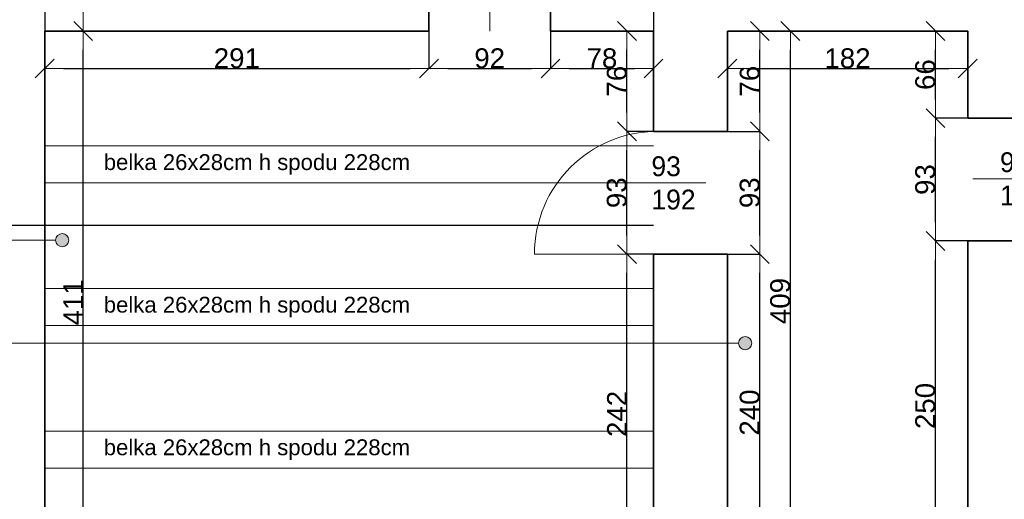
# Model space of a CAD drawing. Header units: metres. Extents: x 7506757 to 756746378, y 5735207 to 582114514.
# Tile 92 of 256: x 7683545 to 7691002, y 5798051 to 5801683. Entities that reach past the tile are written whole.
import ezdxf

# ---------------------------------------------------------------- set-up
doc = ezdxf.new("R2010")
doc.units = ezdxf.units.M
doc.header["$MEASUREMENT"] = 0
doc.header["$PDMODE"] = 2
doc.layers.get('0').update_dxf_attribs({"color": 250, "linetype": 'CONTINUOUS', "lineweight": 100, "plot": 0})
doc.layers.get('Defpoints').update_dxf_attribs({"linetype": 'CONTINUOUS'})
for name, color, linetype, lineweight in [('046', 7, 'CONTINUOUS', 18), ('7 - linia widok1', 7, 'CONTINUOUS', 13), ('ELEKTRYKA141', 7, 'CONTINUOUS', 0), ('M_OCIANA6', 5, 'CONTINUOUS', 35), ('M_OPISY1', 7, 'CONTINUOUS', 13), ('M_OPISY141', 7, 'CONTINUOUS', 0), ('opis1', 7, 'CONTINUOUS', 13)]:
    doc.layers.add(name, color=color, linetype=linetype, lineweight=lineweight)
doc.layers.add('M_OPISY', color=7, linetype='CONTINUOUS')
doc.layers.add('PWYMIAR', color=7, linetype='CONTINUOUS')
doc.styles.add('GENERATED_STYLE_1', font='arial.ttf')
doc.styles.add('GENERATED_STYLE_2', font='txt')
doc.dimstyles.new('GENERATED_STYLE__1', dxfattribs={"dimtxt": 150, "dimasz": 142.5, "dimexe": 0.18, "dimexo": 0, "dimgap": 0.09, "dimtad": 1, "dimdec": 0, "dimlfac": 0.1, "dimzin": 0, "dimdsep": 46, "dimtxsty": 'GENERATED_STYLE_1', "dimblk": 'ARROWHEAD_6', "dimblk1": 'ARROWHEAD_6', "dimblk2": 'ARROWHEAD_6', "dimcen": 0.09, "dimclrd": 251, "dimclre": 251, "dimclrt": 7, "dimazin": 0, "dimtfac": 1, "dimtdec": 4, "dimtmove": 0, "dimatfit": 3, "dimfxl": 0, "dimtolj": 1, "dimtzin": 0, "dimarcsym": 0})
doc.dimstyles.new('GENERATED_STYLE__2', dxfattribs={"dimtxt": 150, "dimasz": 142.5, "dimexe": 0.18, "dimexo": 0, "dimgap": 0.09, "dimtad": 1, "dimtih": 1, "dimtoh": 1, "dimdec": 0, "dimlfac": 0.1, "dimzin": 0, "dimdsep": 46, "dimtxsty": 'GENERATED_STYLE_1', "dimblk": 'ARROWHEAD_6', "dimblk1": 'ARROWHEAD_6', "dimblk2": 'ARROWHEAD_6', "dimcen": 0.09, "dimclrd": 251, "dimclre": 251, "dimclrt": 7, "dimazin": 0, "dimtfac": 1, "dimtdec": 4, "dimtmove": 0, "dimatfit": 3, "dimfxl": 0, "dimtolj": 1, "dimtzin": 0, "dimarcsym": 0})
doc.dimstyles.new('GENERATED_STYLE__3', dxfattribs={"dimtxt": 150, "dimasz": 142.5, "dimexe": 0.18, "dimexo": 0, "dimgap": 0.09, "dimtad": 1, "dimdec": 0, "dimlfac": 0.1, "dimzin": 0, "dimdsep": 46, "dimtxsty": 'GENERATED_STYLE_1', "dimblk": 'ARROWHEAD_6', "dimblk1": 'ARROWHEAD_6', "dimblk2": 'ARROWHEAD_6', "dimcen": 0.09, "dimclrd": 251, "dimclre": 251, "dimclrt": 7, "dimazin": 0, "dimtfac": 1, "dimtdec": 4, "dimtmove": 2, "dimatfit": 3, "dimfxl": 0, "dimtolj": 1, "dimtzin": 0, "dimarcsym": 0})

# ---------------------------------------------------------------- blocks, each defined once
blk = doc.blocks.new('Linia_3', base_point=(583363, 249034.1))
at = {"layer": 'M_OPISY1', "linetype": 'Continuous'}
blk.add_hatch(color=256, dxfattribs=at).paths.add_polyline_path([(586737.5, 249034.1), (586733.7, 249053.2), (586722.8, 249069.4), (586706.6, 249080.3), (586687.5, 249084.1), (586668.4, 249080.3), (586652.1, 249069.4), (586641.3, 249053.2), (586637.5, 249034.1), (586641.3, 249014.9), (586652.1, 248998.7), (586668.4, 248987.9), (586687.5, 248984.1), (586706.6, 248987.9), (586722.8, 248998.7), (586733.7, 249014.9)], flags=0)
blk.add_circle((586687.5, 249034.1), 50, dxfattribs=at)
at = {"layer": 'M_OPISY141', "linetype": 'Continuous'}
blk.add_line((583363, 249034.1), (586637.5, 249034.1), dxfattribs=at)
blk = doc.blocks.new('Linia_5', base_point=(583363, 248254.4))
at = {"layer": 'M_OPISY1', "linetype": 'Continuous'}
blk.add_hatch(color=256, dxfattribs=at).paths.add_polyline_path([(591909.2, 248254.4), (591905.4, 248273.5), (591894.6, 248289.7), (591878.3, 248300.5), (591859.2, 248304.4), (591840.1, 248300.5), (591823.8, 248289.7), (591813, 248273.5), (591809.2, 248254.4), (591813, 248235.2), (591823.8, 248219), (591840.1, 248208.2), (591859.2, 248204.4), (591878.3, 248208.2), (591894.6, 248219), (591905.4, 248235.2)], flags=0)
blk.add_circle((591859.2, 248254.4), 50, dxfattribs=at)
at = {"layer": 'M_OPISY141', "linetype": 'Continuous'}
blk.add_line((583363, 248254.4), (591809.2, 248254.4), dxfattribs=at)
blk = doc.blocks.new('ARROWHEAD_6')
at = {"color": 0, "linetype": 'Continuous', "lineweight": 0}
for p, q in [((0, 0), (-1, 0)), ((-0.5, -0.5), (0.5, 0.5))]:
    blk.add_line(p, q, dxfattribs=at)
blk = doc.blocks.new('*D5525')
at = {"layer": 'Defpoints', "color": 0, "linetype": 'Continuous', "transparency": 16777216}
for p in [(7683734.6, 5801597.5), (7684026.4, 5801597.5), (7683734.6, 5797487.5)]:
    blk.add_point(p, dxfattribs=at)
at = {"layer": 'PWYMIAR', "color": 251, "linetype": 'Continuous', "lineweight": -2, "transparency": 16777216}
for p, q in [((7683734.6, 5801597.5), (7684026.6, 5801597.5)), ((7684026.4, 5797630), (7684026.4, 5801455)), ((7683734.6, 5797487.5), (7684026.6, 5797487.5))]:
    blk.add_line(p, q, dxfattribs=at)
at = {"layer": 'PWYMIAR', "color": 251, "linetype": 'Continuous', "lineweight": -2, "transparency": 16777216, "xscale": 142.5, "yscale": 142.5, "zscale": 142.5}
for p, rotation in [((7684026.4, 5801597.5), 90), ((7684026.4, 5797487.5), 270)]:
    blk.add_blockref('ARROWHEAD_6', p, dxfattribs=dict(at, rotation=rotation))
at = {"layer": 'PWYMIAR', "color": 7, "linetype": 'Continuous', "lineweight": 13, "transparency": 16777216, "insert": (7683951, 5799542.5), "char_height": 150, "attachment_point": 5, "rotation": 90, "style": 'GENERATED_STYLE_1'}
blk.add_mtext('\\A1;411', dxfattribs=at)
blk = doc.blocks.new('*D5526')
at = {"layer": 'Defpoints', "color": 0, "linetype": 'Continuous', "transparency": 16777216}
for p in [(7683734.6, 5802157.5), (7684026.4, 5802157.5), (7683734.6, 5801597.5)]:
    blk.add_point(p, dxfattribs=at)
at = {"layer": 'PWYMIAR', "color": 251, "linetype": 'Continuous', "lineweight": -2, "transparency": 16777216}
for p, q in [((7683734.6, 5802157.5), (7684026.6, 5802157.5)), ((7684026.4, 5801740), (7684026.4, 5802015)), ((7683734.6, 5801597.5), (7684026.6, 5801597.5))]:
    blk.add_line(p, q, dxfattribs=at)
at = {"layer": 'PWYMIAR', "color": 251, "linetype": 'Continuous', "lineweight": -2, "transparency": 16777216, "xscale": 142.5, "yscale": 142.5, "zscale": 142.5}
for p, rotation in [((7684026.4, 5802157.5), 90), ((7684026.4, 5801597.5), 270)]:
    blk.add_blockref('ARROWHEAD_6', p, dxfattribs=dict(at, rotation=rotation))
at = {"layer": 'PWYMIAR', "color": 7, "linetype": 'Continuous', "lineweight": 13, "transparency": 16777216, "insert": (7683949.7, 5801877.5), "char_height": 150, "attachment_point": 5, "rotation": 90, "style": 'GENERATED_STYLE_1'}
blk.add_mtext('\\A1;56', dxfattribs=at)
blk = doc.blocks.new('*D5534')
at = {"layer": 'Defpoints', "color": 0, "linetype": 'Continuous', "transparency": 16777216}
for p in [(7683734.6, 5802157.5), (7686644.6, 5802157.5), (7686644.6, 5801313.9)]:
    blk.add_point(p, dxfattribs=at)
at = {"layer": 'PWYMIAR', "color": 251, "linetype": 'Continuous', "lineweight": -2, "transparency": 16777216}
for p, q in [((7683734.6, 5802157.5), (7683734.6, 5801313.7)), ((7686644.6, 5802157.5), (7686644.6, 5801313.7)), ((7683877.1, 5801313.9), (7686502.1, 5801313.9))]:
    blk.add_line(p, q, dxfattribs=at)
at = {"layer": 'PWYMIAR', "color": 251, "linetype": 'Continuous', "lineweight": -2, "transparency": 16777216, "xscale": 142.5, "yscale": 142.5, "zscale": 142.5, "rotation": 180}
blk.add_blockref('ARROWHEAD_6', (7683734.6, 5801313.9), dxfattribs=at)
at = {"layer": 'PWYMIAR', "color": 251, "linetype": 'Continuous', "lineweight": -2, "transparency": 16777216, "xscale": 142.5, "yscale": 142.5, "zscale": 142.5}
blk.add_blockref('ARROWHEAD_6', (7686644.6, 5801313.9), dxfattribs=at)
at = {"layer": 'PWYMIAR', "color": 7, "linetype": 'Continuous', "lineweight": 13, "transparency": 16777216, "insert": (7685189.6, 5801390.5), "char_height": 150, "attachment_point": 5, "style": 'GENERATED_STYLE_1'}
blk.add_mtext('\\A1;291', dxfattribs=at)
blk = doc.blocks.new('*D5535')
at = {"layer": 'Defpoints', "color": 0, "linetype": 'Continuous', "transparency": 16777216}
for p in [(7686644.6, 5802157.5), (7687564.6, 5802157.5), (7687564.6, 5801313.9)]:
    blk.add_point(p, dxfattribs=at)
at = {"layer": 'PWYMIAR', "color": 251, "linetype": 'Continuous', "lineweight": -2, "transparency": 16777216}
for p, q in [((7686644.6, 5802157.5), (7686644.6, 5801313.7)), ((7687564.6, 5802157.5), (7687564.6, 5801313.7)), ((7686787.1, 5801313.9), (7687422.1, 5801313.9))]:
    blk.add_line(p, q, dxfattribs=at)
at = {"layer": 'PWYMIAR', "color": 251, "linetype": 'Continuous', "lineweight": -2, "transparency": 16777216, "xscale": 142.5, "yscale": 142.5, "zscale": 142.5, "rotation": 180}
blk.add_blockref('ARROWHEAD_6', (7686644.6, 5801313.9), dxfattribs=at)
at = {"layer": 'PWYMIAR', "color": 251, "linetype": 'Continuous', "lineweight": -2, "transparency": 16777216, "xscale": 142.5, "yscale": 142.5, "zscale": 142.5}
blk.add_blockref('ARROWHEAD_6', (7687564.6, 5801313.9), dxfattribs=at)
at = {"layer": 'PWYMIAR', "color": 7, "linetype": 'Continuous', "lineweight": 13, "transparency": 16777216, "insert": (7687104.6, 5801390.5), "char_height": 150, "attachment_point": 5, "style": 'GENERATED_STYLE_1'}
blk.add_mtext('\\A1;92', dxfattribs=at)
blk = doc.blocks.new('*D5536')
at = {"layer": 'Defpoints', "color": 0, "linetype": 'Continuous', "transparency": 16777216}
for p in [(7687564.6, 5802157.5), (7688344.6, 5802157.5), (7688344.6, 5801313.9)]:
    blk.add_point(p, dxfattribs=at)
at = {"layer": 'PWYMIAR', "color": 251, "linetype": 'Continuous', "lineweight": -2, "transparency": 16777216}
for p, q in [((7687564.6, 5802157.5), (7687564.6, 5801313.7)), ((7688344.6, 5802157.5), (7688344.6, 5801313.7)), ((7687707.1, 5801313.9), (7688202.1, 5801313.9))]:
    blk.add_line(p, q, dxfattribs=at)
at = {"layer": 'PWYMIAR', "color": 251, "linetype": 'Continuous', "lineweight": -2, "transparency": 16777216, "xscale": 142.5, "yscale": 142.5, "zscale": 142.5, "rotation": 180}
blk.add_blockref('ARROWHEAD_6', (7687564.6, 5801313.9), dxfattribs=at)
at = {"layer": 'PWYMIAR', "color": 251, "linetype": 'Continuous', "lineweight": -2, "transparency": 16777216, "xscale": 142.5, "yscale": 142.5, "zscale": 142.5}
blk.add_blockref('ARROWHEAD_6', (7688344.6, 5801313.9), dxfattribs=at)
at = {"layer": 'PWYMIAR', "color": 7, "linetype": 'Continuous', "lineweight": 13, "transparency": 16777216, "insert": (7687954.6, 5801390.5), "char_height": 150, "attachment_point": 5, "style": 'GENERATED_STYLE_1'}
blk.add_mtext('\\A1;78', dxfattribs=at)
blk = doc.blocks.new('*D5543')
at = {"layer": 'Defpoints', "color": 0, "linetype": 'Continuous', "transparency": 16777216}
for p in [(7688144.2, 5799907.5), (7688344.6, 5799907.5), (7688344.6, 5797487.5)]:
    blk.add_point(p, dxfattribs=at)
at = {"layer": 'PWYMIAR', "color": 251, "linetype": 'Continuous', "lineweight": -2, "transparency": 16777216}
for p, q in [((7688344.6, 5799907.5), (7688144, 5799907.5)), ((7688144.2, 5797630), (7688144.2, 5799765)), ((7688344.6, 5797487.5), (7688144, 5797487.5))]:
    blk.add_line(p, q, dxfattribs=at)
at = {"layer": 'PWYMIAR', "color": 251, "linetype": 'Continuous', "lineweight": -2, "transparency": 16777216, "xscale": 142.5, "yscale": 142.5, "zscale": 142.5}
for p, rotation in [((7688144.2, 5799907.5), 90), ((7688144.2, 5797487.5), 270)]:
    blk.add_blockref('ARROWHEAD_6', p, dxfattribs=dict(at, rotation=rotation))
at = {"layer": 'PWYMIAR', "color": 7, "linetype": 'Continuous', "lineweight": 13, "transparency": 16777216, "insert": (7688068.8, 5798697.5), "char_height": 150, "attachment_point": 5, "rotation": 90, "style": 'GENERATED_STYLE_1'}
blk.add_mtext('\\A1;242', dxfattribs=at)
blk = doc.blocks.new('*D5544')
at = {"layer": 'Defpoints', "color": 0, "linetype": 'Continuous', "transparency": 16777216}
for p in [(7688144.2, 5800837.5), (7688344.6, 5800837.5), (7688344.6, 5799907.5)]:
    blk.add_point(p, dxfattribs=at)
at = {"layer": 'PWYMIAR', "color": 251, "linetype": 'Continuous', "lineweight": -2, "transparency": 16777216}
for p, q in [((7688344.6, 5800837.5), (7688144, 5800837.5)), ((7688144.2, 5800050), (7688144.2, 5800695)), ((7688344.6, 5799907.5), (7688144, 5799907.5))]:
    blk.add_line(p, q, dxfattribs=at)
at = {"layer": 'PWYMIAR', "color": 251, "linetype": 'Continuous', "lineweight": -2, "transparency": 16777216, "xscale": 142.5, "yscale": 142.5, "zscale": 142.5}
for p, rotation in [((7688144.2, 5800837.5), 90), ((7688144.2, 5799907.5), 270)]:
    blk.add_blockref('ARROWHEAD_6', p, dxfattribs=dict(at, rotation=rotation))
at = {"layer": 'PWYMIAR', "color": 7, "linetype": 'Continuous', "lineweight": 13, "transparency": 16777216, "insert": (7688067.5, 5800372.5), "char_height": 150, "attachment_point": 5, "rotation": 90, "style": 'GENERATED_STYLE_1'}
blk.add_mtext('\\A1;93', dxfattribs=at)
blk = doc.blocks.new('*D5545')
at = {"layer": 'Defpoints', "color": 0, "linetype": 'Continuous', "transparency": 16777216}
for p in [(7688144.2, 5801597.5), (7688344.6, 5801597.5), (7688344.6, 5800837.5)]:
    blk.add_point(p, dxfattribs=at)
at = {"layer": 'PWYMIAR', "color": 251, "linetype": 'Continuous', "lineweight": -2, "transparency": 16777216}
for p, q in [((7688344.6, 5801597.5), (7688144, 5801597.5)), ((7688144.2, 5800980), (7688144.2, 5801455)), ((7688344.6, 5800837.5), (7688144, 5800837.5))]:
    blk.add_line(p, q, dxfattribs=at)
at = {"layer": 'PWYMIAR', "color": 251, "linetype": 'Continuous', "lineweight": -2, "transparency": 16777216, "xscale": 142.5, "yscale": 142.5, "zscale": 142.5}
for p, rotation in [((7688144.2, 5801597.5), 90), ((7688144.2, 5800837.5), 270)]:
    blk.add_blockref('ARROWHEAD_6', p, dxfattribs=dict(at, rotation=rotation))
at = {"layer": 'PWYMIAR', "color": 7, "linetype": 'Continuous', "lineweight": 13, "transparency": 16777216, "insert": (7688067.6, 5801217.5), "char_height": 150, "attachment_point": 5, "rotation": 90, "style": 'GENERATED_STYLE_1'}
blk.add_mtext('\\A1;76', dxfattribs=at)
blk = doc.blocks.new('*D5561')
at = {"layer": 'Defpoints', "color": 0, "linetype": 'Continuous', "transparency": 16777216}
for p in [(7688904.6, 5801597.5), (7690724.6, 5801597.5), (7690724.6, 5801313.9)]:
    blk.add_point(p, dxfattribs=at)
at = {"layer": 'PWYMIAR', "color": 251, "linetype": 'Continuous', "lineweight": -2, "transparency": 16777216}
for p, q in [((7688904.6, 5801597.5), (7688904.6, 5801313.7)), ((7690724.6, 5801597.5), (7690724.6, 5801313.7)), ((7689047.1, 5801313.9), (7690582.1, 5801313.9))]:
    blk.add_line(p, q, dxfattribs=at)
at = {"layer": 'PWYMIAR', "color": 251, "linetype": 'Continuous', "lineweight": -2, "transparency": 16777216, "xscale": 142.5, "yscale": 142.5, "zscale": 142.5, "rotation": 180}
blk.add_blockref('ARROWHEAD_6', (7688904.6, 5801313.9), dxfattribs=at)
at = {"layer": 'PWYMIAR', "color": 251, "linetype": 'Continuous', "lineweight": -2, "transparency": 16777216, "xscale": 142.5, "yscale": 142.5, "zscale": 142.5}
blk.add_blockref('ARROWHEAD_6', (7690724.6, 5801313.9), dxfattribs=at)
at = {"layer": 'PWYMIAR', "color": 7, "linetype": 'Continuous', "lineweight": 13, "transparency": 16777216, "insert": (7689814.6, 5801390.5), "char_height": 150, "attachment_point": 5, "style": 'GENERATED_STYLE_1'}
blk.add_mtext('\\A1;182', dxfattribs=at)
blk = doc.blocks.new('*D5562')
at = {"layer": 'Defpoints', "color": 0, "linetype": 'Continuous', "transparency": 16777216}
for p in [(7690480.3, 5800007.5), (7690724.6, 5800007.5), (7690724.6, 5797507.5)]:
    blk.add_point(p, dxfattribs=at)
at = {"layer": 'PWYMIAR', "color": 251, "linetype": 'Continuous', "lineweight": -2, "transparency": 16777216}
for p, q in [((7690724.6, 5800007.5), (7690480.2, 5800007.5)), ((7690480.3, 5797650), (7690480.3, 5799865)), ((7690724.6, 5797507.5), (7690480.2, 5797507.5))]:
    blk.add_line(p, q, dxfattribs=at)
at = {"layer": 'PWYMIAR', "color": 251, "linetype": 'Continuous', "lineweight": -2, "transparency": 16777216, "xscale": 142.5, "yscale": 142.5, "zscale": 142.5}
for p, rotation in [((7690480.3, 5800007.5), 90), ((7690480.3, 5797507.5), 270)]:
    blk.add_blockref('ARROWHEAD_6', p, dxfattribs=dict(at, rotation=rotation))
at = {"layer": 'PWYMIAR', "color": 7, "linetype": 'Continuous', "lineweight": 13, "transparency": 16777216, "insert": (7690403.7, 5798757.5), "char_height": 150, "attachment_point": 5, "rotation": 90, "style": 'GENERATED_STYLE_1'}
blk.add_mtext('\\A1;250', dxfattribs=at)
blk = doc.blocks.new('*D5563')
at = {"layer": 'Defpoints', "color": 0, "linetype": 'Continuous', "transparency": 16777216}
for p in [(7690480.3, 5800937.5), (7690724.6, 5800937.5), (7690724.6, 5800007.5)]:
    blk.add_point(p, dxfattribs=at)
at = {"layer": 'PWYMIAR', "color": 251, "linetype": 'Continuous', "lineweight": -2, "transparency": 16777216}
for p, q in [((7690724.6, 5800937.5), (7690480.2, 5800937.5)), ((7690480.3, 5800150), (7690480.3, 5800795)), ((7690724.6, 5800007.5), (7690480.2, 5800007.5))]:
    blk.add_line(p, q, dxfattribs=at)
at = {"layer": 'PWYMIAR', "color": 251, "linetype": 'Continuous', "lineweight": -2, "transparency": 16777216, "xscale": 142.5, "yscale": 142.5, "zscale": 142.5}
for p, rotation in [((7690480.3, 5800937.5), 90), ((7690480.3, 5800007.5), 270)]:
    blk.add_blockref('ARROWHEAD_6', p, dxfattribs=dict(at, rotation=rotation))
at = {"layer": 'PWYMIAR', "color": 7, "linetype": 'Continuous', "lineweight": 13, "transparency": 16777216, "insert": (7690403.6, 5800472.5), "char_height": 150, "attachment_point": 5, "rotation": 90, "style": 'GENERATED_STYLE_1'}
blk.add_mtext('\\A1;93', dxfattribs=at)
blk = doc.blocks.new('*D5564')
at = {"layer": 'Defpoints', "color": 0, "linetype": 'Continuous', "transparency": 16777216}
for p in [(7690480.3, 5801597.5), (7690724.6, 5801597.5), (7690724.6, 5800937.5)]:
    blk.add_point(p, dxfattribs=at)
at = {"layer": 'PWYMIAR', "color": 251, "linetype": 'Continuous', "lineweight": -2, "transparency": 16777216}
for p, q in [((7690724.6, 5801597.5), (7690480.2, 5801597.5)), ((7690480.3, 5801080), (7690480.3, 5801455)), ((7690724.6, 5800937.5), (7690480.2, 5800937.5))]:
    blk.add_line(p, q, dxfattribs=at)
at = {"layer": 'PWYMIAR', "color": 251, "linetype": 'Continuous', "lineweight": -2, "transparency": 16777216, "xscale": 142.5, "yscale": 142.5, "zscale": 142.5}
for p, rotation in [((7690480.3, 5801597.5), 90), ((7690480.3, 5800937.5), 270)]:
    blk.add_blockref('ARROWHEAD_6', p, dxfattribs=dict(at, rotation=rotation))
at = {"layer": 'PWYMIAR', "color": 7, "linetype": 'Continuous', "lineweight": 13, "transparency": 16777216, "insert": (7690403.7, 5801267.5), "char_height": 150, "attachment_point": 5, "rotation": 90, "style": 'GENERATED_STYLE_1'}
blk.add_mtext('\\A1;66', dxfattribs=at)
blk = doc.blocks.new('*D5565')
at = {"layer": 'Defpoints', "color": 0, "linetype": 'Continuous', "transparency": 16777216}
for p in [(7688904.6, 5799907.5), (7689150.8, 5799907.5), (7688904.6, 5797507.5)]:
    blk.add_point(p, dxfattribs=at)
at = {"layer": 'PWYMIAR', "color": 251, "linetype": 'Continuous', "lineweight": -2, "transparency": 16777216}
for p, q in [((7688904.6, 5799907.5), (7689151, 5799907.5)), ((7689150.8, 5797650), (7689150.8, 5799765)), ((7688904.6, 5797507.5), (7689151, 5797507.5))]:
    blk.add_line(p, q, dxfattribs=at)
at = {"layer": 'PWYMIAR', "color": 251, "linetype": 'Continuous', "lineweight": -2, "transparency": 16777216, "xscale": 142.5, "yscale": 142.5, "zscale": 142.5}
for p, rotation in [((7689150.8, 5799907.5), 90), ((7689150.8, 5797507.5), 270)]:
    blk.add_blockref('ARROWHEAD_6', p, dxfattribs=dict(at, rotation=rotation))
at = {"layer": 'PWYMIAR', "color": 7, "linetype": 'Continuous', "lineweight": 13, "transparency": 16777216, "insert": (7689074.2, 5798707.5), "char_height": 150, "attachment_point": 5, "rotation": 90, "style": 'GENERATED_STYLE_1'}
blk.add_mtext('\\A1;240', dxfattribs=at)
blk = doc.blocks.new('*D5566')
at = {"layer": 'Defpoints', "color": 0, "linetype": 'Continuous', "transparency": 16777216}
for p in [(7688904.6, 5800837.5), (7689150.8, 5800837.5), (7688904.6, 5799907.5)]:
    blk.add_point(p, dxfattribs=at)
at = {"layer": 'PWYMIAR', "color": 251, "linetype": 'Continuous', "lineweight": -2, "transparency": 16777216}
for p, q in [((7688904.6, 5800837.5), (7689151, 5800837.5)), ((7689150.8, 5800050), (7689150.8, 5800695)), ((7688904.6, 5799907.5), (7689151, 5799907.5))]:
    blk.add_line(p, q, dxfattribs=at)
at = {"layer": 'PWYMIAR', "color": 251, "linetype": 'Continuous', "lineweight": -2, "transparency": 16777216, "xscale": 142.5, "yscale": 142.5, "zscale": 142.5}
for p, rotation in [((7689150.8, 5800837.5), 90), ((7689150.8, 5799907.5), 270)]:
    blk.add_blockref('ARROWHEAD_6', p, dxfattribs=dict(at, rotation=rotation))
at = {"layer": 'PWYMIAR', "color": 7, "linetype": 'Continuous', "lineweight": 13, "transparency": 16777216, "insert": (7689074.1, 5800372.5), "char_height": 150, "attachment_point": 5, "rotation": 90, "style": 'GENERATED_STYLE_1'}
blk.add_mtext('\\A1;93', dxfattribs=at)
blk = doc.blocks.new('*D5567')
at = {"layer": 'Defpoints', "color": 0, "linetype": 'Continuous', "transparency": 16777216}
for p in [(7688904.6, 5801597.5), (7689150.8, 5801597.5), (7688904.6, 5800837.5)]:
    blk.add_point(p, dxfattribs=at)
at = {"layer": 'PWYMIAR', "color": 251, "linetype": 'Continuous', "lineweight": -2, "transparency": 16777216}
for p, q in [((7688904.6, 5801597.5), (7689151, 5801597.5)), ((7689150.8, 5800980), (7689150.8, 5801455)), ((7688904.6, 5800837.5), (7689151, 5800837.5))]:
    blk.add_line(p, q, dxfattribs=at)
at = {"layer": 'PWYMIAR', "color": 251, "linetype": 'Continuous', "lineweight": -2, "transparency": 16777216, "xscale": 142.5, "yscale": 142.5, "zscale": 142.5}
for p, rotation in [((7689150.8, 5801597.5), 90), ((7689150.8, 5800837.5), 270)]:
    blk.add_blockref('ARROWHEAD_6', p, dxfattribs=dict(at, rotation=rotation))
at = {"layer": 'PWYMIAR', "color": 7, "linetype": 'Continuous', "lineweight": 13, "transparency": 16777216, "insert": (7689074.2, 5801217.5), "char_height": 150, "attachment_point": 5, "rotation": 90, "style": 'GENERATED_STYLE_1'}
blk.add_mtext('\\A1;76', dxfattribs=at)
blk = doc.blocks.new('*D5570')
at = {"layer": 'Defpoints', "color": 0, "linetype": 'Continuous', "transparency": 16777216}
for p in [(7688904.6, 5801597.5), (7689381.7, 5801597.5), (7689494.6, 5797507.5)]:
    blk.add_point(p, dxfattribs=at)
at = {"layer": 'PWYMIAR', "color": 251, "linetype": 'Continuous', "lineweight": -2, "transparency": 16777216}
for p, q in [((7688904.6, 5801597.5), (7689381.9, 5801597.5)), ((7689381.7, 5797650), (7689381.7, 5801455)), ((7689494.6, 5797507.5), (7689381.5, 5797507.5))]:
    blk.add_line(p, q, dxfattribs=at)
at = {"layer": 'PWYMIAR', "color": 251, "linetype": 'Continuous', "lineweight": -2, "transparency": 16777216, "xscale": 142.5, "yscale": 142.5, "zscale": 142.5}
for p, rotation in [((7689381.7, 5801597.5), 90), ((7689381.7, 5797507.5), 270)]:
    blk.add_blockref('ARROWHEAD_6', p, dxfattribs=dict(at, rotation=rotation))
at = {"layer": 'PWYMIAR', "color": 7, "linetype": 'Continuous', "lineweight": 13, "transparency": 16777216, "insert": (7689305, 5799552.5), "char_height": 150, "attachment_point": 5, "rotation": 90, "style": 'GENERATED_STYLE_1'}
blk.add_mtext('\\A1;409', dxfattribs=at)
blk = doc.blocks.new('*D5677')
at = {"layer": 'Defpoints', "color": 0, "linetype": 'Continuous', "transparency": 16777216}
for p in [(7688344.6, 5799907.5), (7688904.6, 5799907.5), (7688904.6, 5797784.8)]:
    blk.add_point(p, dxfattribs=at)
at = {"layer": 'PWYMIAR', "color": 251, "linetype": 'Continuous', "lineweight": -2, "transparency": 16777216}
for p, q in [((7688344.6, 5799907.5), (7688344.6, 5797784.6)), ((7688904.6, 5799907.5), (7688904.6, 5797784.6)), ((7688487.1, 5797784.8), (7688762.1, 5797784.8))]:
    blk.add_line(p, q, dxfattribs=at)
at = {"layer": 'PWYMIAR', "color": 251, "linetype": 'Continuous', "lineweight": -2, "transparency": 16777216, "xscale": 142.5, "yscale": 142.5, "zscale": 142.5, "rotation": 180}
blk.add_blockref('ARROWHEAD_6', (7688344.6, 5797784.8), dxfattribs=at)
at = {"layer": 'PWYMIAR', "color": 251, "linetype": 'Continuous', "lineweight": -2, "transparency": 16777216, "xscale": 142.5, "yscale": 142.5, "zscale": 142.5}
blk.add_blockref('ARROWHEAD_6', (7688904.6, 5797784.8), dxfattribs=at)
at = {"layer": 'PWYMIAR', "color": 7, "linetype": 'Continuous', "lineweight": 13, "transparency": 16777216, "insert": (7688624.6, 5797861.5), "char_height": 150, "attachment_point": 5, "style": 'GENERATED_STYLE_1'}
blk.add_mtext('\\A1;56', dxfattribs=at)
blk = doc.blocks.new('*D5734')
at = {"layer": 'Defpoints', "color": 0, "linetype": 'Continuous', "transparency": 16777216}
for p in [(7682684.6, 5799677), (7683734.6, 5792984.4), (7683734.6, 5789192.4)]:
    blk.add_point(p, dxfattribs=at)
at = {"layer": 'PWYMIAR', "color": 251, "linetype": 'Continuous', "lineweight": -2, "transparency": 16777216}
for p, q in [((7682684.6, 5799677), (7682684.6, 5789192.2)), ((7683734.6, 5792984.4), (7683734.6, 5789192.2)), ((7682827.1, 5789192.4), (7683592.1, 5789192.4))]:
    blk.add_line(p, q, dxfattribs=at)
at = {"layer": 'PWYMIAR', "color": 251, "linetype": 'Continuous', "lineweight": -2, "transparency": 16777216, "xscale": 142.5, "yscale": 142.5, "zscale": 142.5, "rotation": 180}
blk.add_blockref('ARROWHEAD_6', (7682684.6, 5789192.4), dxfattribs=at)
at = {"layer": 'PWYMIAR', "color": 251, "linetype": 'Continuous', "lineweight": -2, "transparency": 16777216, "xscale": 142.5, "yscale": 142.5, "zscale": 142.5}
blk.add_blockref('ARROWHEAD_6', (7683734.6, 5789192.4), dxfattribs=at)
at = {"layer": 'PWYMIAR', "color": 7, "linetype": 'Continuous', "lineweight": 13, "transparency": 16777216, "insert": (7683209.6, 5789269.1), "char_height": 150, "attachment_point": 5, "style": 'GENERATED_STYLE_1'}
blk.add_mtext('\\A1;105', dxfattribs=at)
blk = doc.blocks.new('*D5738')
at = {"layer": 'Defpoints', "color": 0, "linetype": 'Continuous', "transparency": 16777216}
for p in [(7691384.6, 5799677), (7690434.6, 5792984.4), (7691384.6, 5789192.4)]:
    blk.add_point(p, dxfattribs=at)
at = {"layer": 'PWYMIAR', "color": 251, "linetype": 'Continuous', "lineweight": -2, "transparency": 16777216}
for p, q in [((7691384.6, 5799677), (7691384.6, 5789192.2)), ((7690434.6, 5792984.4), (7690434.6, 5789192.2)), ((7690577.1, 5789192.4), (7691242.1, 5789192.4))]:
    blk.add_line(p, q, dxfattribs=at)
at = {"layer": 'PWYMIAR', "color": 251, "linetype": 'Continuous', "lineweight": -2, "transparency": 16777216, "xscale": 142.5, "yscale": 142.5, "zscale": 142.5, "rotation": 180}
blk.add_blockref('ARROWHEAD_6', (7690434.6, 5789192.4), dxfattribs=at)
at = {"layer": 'PWYMIAR', "color": 251, "linetype": 'Continuous', "lineweight": -2, "transparency": 16777216, "xscale": 142.5, "yscale": 142.5, "zscale": 142.5}
blk.add_blockref('ARROWHEAD_6', (7691384.6, 5789192.4), dxfattribs=at)
at = {"layer": 'PWYMIAR', "color": 7, "linetype": 'Continuous', "lineweight": 13, "transparency": 16777216, "insert": (7690909.6, 5789269.1), "char_height": 150, "attachment_point": 5, "style": 'GENERATED_STYLE_1'}
blk.add_mtext('\\A1;95', dxfattribs=at)
blk = doc.blocks.new('*D5758')
at = {"layer": 'Defpoints', "color": 0, "linetype": 'Continuous', "transparency": 16777216}
for p in [(7679887.9, 5800124.9), (7688344.6, 5800124.9), (7688344.6, 5797174.9)]:
    blk.add_point(p, dxfattribs=at)
at = {"layer": 'PWYMIAR', "color": 251, "linetype": 'Continuous', "lineweight": -2, "transparency": 16777216}
for p, q in [((7688344.6, 5800124.9), (7679887.7, 5800124.9)), ((7679887.9, 5797317.4), (7679887.9, 5799982.4)), ((7688344.6, 5797174.9), (7679887.7, 5797174.9))]:
    blk.add_line(p, q, dxfattribs=at)
at = {"layer": 'PWYMIAR', "color": 251, "linetype": 'Continuous', "lineweight": -2, "transparency": 16777216, "xscale": 142.5, "yscale": 142.5, "zscale": 142.5}
for p, rotation in [((7679887.9, 5800124.9), 90), ((7679887.9, 5797174.9), 270)]:
    blk.add_blockref('ARROWHEAD_6', p, dxfattribs=dict(at, rotation=rotation))
at = {"layer": 'PWYMIAR', "color": 7, "linetype": 'Continuous', "lineweight": 13, "transparency": 16777216, "insert": (7679811.2, 5798649.9), "char_height": 150, "attachment_point": 5, "rotation": 90, "style": 'GENERATED_STYLE_1'}
blk.add_mtext('\\A1;295', dxfattribs=at)
blk = doc.blocks.new('*D5759')
at = {"layer": 'Defpoints', "color": 0, "linetype": 'Continuous', "transparency": 16777216}
for p in [(7679887.9, 5808957.5), (7689034.6, 5808957.5), (7688344.6, 5800124.9)]:
    blk.add_point(p, dxfattribs=at)
at = {"layer": 'PWYMIAR', "color": 251, "linetype": 'Continuous', "lineweight": -2, "transparency": 16777216}
for p, q in [((7689034.6, 5808957.5), (7679887.7, 5808957.5)), ((7679887.9, 5800267.4), (7679887.9, 5808815)), ((7688344.6, 5800124.9), (7679887.7, 5800124.9))]:
    blk.add_line(p, q, dxfattribs=at)
at = {"layer": 'PWYMIAR', "color": 251, "linetype": 'Continuous', "lineweight": -2, "transparency": 16777216, "xscale": 142.5, "yscale": 142.5, "zscale": 142.5}
for p, rotation in [((7679887.9, 5808957.5), 90), ((7679887.9, 5800124.9), 270)]:
    blk.add_blockref('ARROWHEAD_6', p, dxfattribs=dict(at, rotation=rotation))
at = {"layer": 'PWYMIAR', "color": 7, "linetype": 'Continuous', "lineweight": 13, "transparency": 16777216, "insert": (7679811.1, 5804541.2), "char_height": 150, "attachment_point": 5, "rotation": 90, "style": 'GENERATED_STYLE_1'}
blk.add_mtext('\\A1;883', dxfattribs=at)

msp = doc.modelspace()

# ---------------------------------------------------------------- linework, layer by layer
at = {"layer": '7 - linia widok1', "linetype": 'Continuous'}
for p, q in [((7687104.6, 5801597.5), (7687104.6, 5802646.4)), ((7690764.6, 5800478.3), (7691813.5, 5800478.3)), ((7688250.7, 5800447.5), (7688742.3, 5800447.5))]:
    msp.add_line(p, q, dxfattribs=at)
at = {"layer": 'ELEKTRYKA141'}
for p, q in [((7683734.6, 5800727.5), (7688344.6, 5800727.5)), ((7683734.6, 5800447.5), (7688344.6, 5800447.5)), ((7683734.6, 5799647.5), (7688344.6, 5799647.5)), ((7683734.6, 5799367.5), (7688344.6, 5799367.5)), ((7683734.6, 5798567.5), (7688344.6, 5798567.5)), ((7683734.6, 5798287.5), (7688344.6, 5798287.5))]:
    msp.add_line(p, q, dxfattribs=at)
at = {"layer": 'ELEKTRYKA141', "linetype": 'Continuous'}
msp.add_line((7688374, 5799907.5), (7687444, 5799907.5), dxfattribs=at)
msp.add_arc((7688374, 5799907.5), 930, 90, 180, dxfattribs=at)
at = {"layer": 'M_OCIANA6', "linetype": 'Continuous'}
for p, q in [((7686644.6, 5801597.5), (7686644.6, 5802157.5)), ((7687564.6, 5801597.5), (7687564.6, 5802157.5)), ((7686644.6, 5801597.5), (7683734.6, 5801597.5)), ((7683734.6, 5801597.5), (7683734.6, 5797487.5)), ((7688344.6, 5801597.5), (7687564.6, 5801597.5)), ((7688344.6, 5800837.5), (7688344.6, 5801597.5)), ((7688904.6, 5801597.5), (7688904.6, 5800837.5)), ((7690724.6, 5801597.5), (7688904.6, 5801597.5)), ((7690724.6, 5800937.5), (7690724.6, 5801597.5)), ((7691324.6, 5800937.5), (7690724.6, 5800937.5)), ((7688904.6, 5800837.5), (7688344.6, 5800837.5)), ((7691324.6, 5800007.5), (7690724.6, 5800007.5)), ((7690724.6, 5800007.5), (7690724.6, 5797507.5)), ((7688904.6, 5799907.5), (7688344.6, 5799907.5)), ((7688904.6, 5799907.5), (7688344.6, 5799907.5)), ((7688344.6, 5799907.5), (7688344.6, 5797487.5)), ((7688904.6, 5799907.5), (7688904.6, 5797507.5))]:
    msp.add_line(p, q, dxfattribs=at)

# ---------------------------------------------------------------- block references
at = {"layer": 'M_OPISY', "linetype": 'Continuous'}
for name, p in [('Linia_3', (7680542.9, 5800013.3)), ('Linia_5', (7680542.9, 5799233.5))]:
    msp.add_blockref(name, p, dxfattribs=at)

# ---------------------------------------------------------------- texts
at = {"layer": '046', "linetype": 'Continuous', "char_height": 120, "attachment_point": 9, "style": 'GENERATED_STYLE_1'}
for insert in [(7686501.8, 5800508.5), (7686501.8, 5799428.5), (7686501.8, 5798348.5)]:
    msp.add_mtext('{belka 26x28cm h spodu 228cm }', dxfattribs=dict(at, insert=insert))
at = {"layer": 'opis1', "linetype": 'Continuous', "char_height": 150, "width": 859.483, "attachment_point": 1, "rotation": 359.99638, "line_spacing_factor": 1.007581, "style": 'GENERATED_STYLE_2'}
for s, insert in [('{93\\P192}', (7688329.4, 5800648.3)), ('{93\\P191}', (7690969.3, 5800679.1))]:
    msp.add_mtext(s, dxfattribs=dict(at, insert=insert))

# ---------------------------------------------------------------- dimensions: what is measured, and where the dimension line sits
at = {"layer": 'PWYMIAR', "color": 251, "linetype": 'Continuous', "lineweight": 13}
for base, p1, p2, dimstyle, picture, middle in [((7679887.9, 5808957.5), (7688344.6, 5800124.9), (7689034.6, 5808957.5), 'GENERATED_STYLE__1', '*D5759', (7679811.1, 5804541.2)), ((7684026.4, 5802157.5), (7683734.6, 5801597.5), (7683734.6, 5802157.5), 'GENERATED_STYLE__1', '*D5526', (7683949.7, 5801877.5)), ((7684026.4, 5801597.5), (7683734.6, 5797487.5), (7683734.6, 5801597.5), 'GENERATED_STYLE__1', '*D5525', (7683951, 5799542.5)), ((7688144.2, 5801597.5), (7688344.6, 5800837.5), (7688344.6, 5801597.5), 'GENERATED_STYLE__3', '*D5545', (7688067.6, 5801217.5)), ((7689150.8, 5801597.5), (7688904.6, 5800837.5), (7688904.6, 5801597.5), 'GENERATED_STYLE__3', '*D5567', (7689074.2, 5801217.5)), ((7689381.7, 5801597.5), (7689494.6, 5797507.5), (7688904.6, 5801597.5), 'GENERATED_STYLE__1', '*D5570', (7689305, 5799552.5)), ((7690480.3, 5801597.5), (7690724.6, 5800937.5), (7690724.6, 5801597.5), 'GENERATED_STYLE__3', '*D5564', (7690403.7, 5801267.5)), ((7690480.3, 5800937.5), (7690724.6, 5800007.5), (7690724.6, 5800937.5), 'GENERATED_STYLE__1', '*D5563', (7690403.6, 5800472.5)), ((7688144.2, 5800837.5), (7688344.6, 5799907.5), (7688344.6, 5800837.5), 'GENERATED_STYLE__3', '*D5544', (7688067.5, 5800372.5)), ((7689150.8, 5800837.5), (7688904.6, 5799907.5), (7688904.6, 5800837.5), 'GENERATED_STYLE__1', '*D5566', (7689074.1, 5800372.5)), ((7679887.9, 5800124.9), (7688344.6, 5797174.9), (7688344.6, 5800124.9), 'GENERATED_STYLE__1', '*D5758', (7679811.2, 5798649.9)), ((7690480.3, 5800007.5), (7690724.6, 5797507.5), (7690724.6, 5800007.5), 'GENERATED_STYLE__1', '*D5562', (7690403.7, 5798757.5)), ((7688144.2, 5799907.5), (7688344.6, 5797487.5), (7688344.6, 5799907.5), 'GENERATED_STYLE__3', '*D5543', (7688068.8, 5798697.5)), ((7689150.8, 5799907.5), (7688904.6, 5797507.5), (7688904.6, 5799907.5), 'GENERATED_STYLE__1', '*D5565', (7689074.2, 5798707.5))]:
    dim = msp.add_linear_dim(base=base, p1=p1, p2=p2, angle=90, dimstyle=dimstyle, dxfattribs=at)
    dim.commit()
    dim.dimension.update_dxf_attribs({"geometry": picture, "text_midpoint": middle})
for base, p1, p2, picture, middle in [((7686644.6, 5801313.9), (7683734.6, 5802157.5), (7686644.6, 5802157.5), '*D5534', (7685189.6, 5801390.5)), ((7687564.6, 5801313.9), (7686644.6, 5802157.5), (7687564.6, 5802157.5), '*D5535', (7687104.6, 5801390.5)), ((7688344.6, 5801313.9), (7687564.6, 5802157.5), (7688344.6, 5802157.5), '*D5536', (7687954.6, 5801390.5)), ((7690724.6, 5801313.9), (7688904.6, 5801597.5), (7690724.6, 5801597.5), '*D5561', (7689814.6, 5801390.5)), ((7688904.6, 5797784.8), (7688344.6, 5799907.5), (7688904.6, 5799907.5), '*D5677', (7688624.6, 5797861.5)), ((7683734.6, 5789192.4), (7682684.6, 5799677), (7683734.6, 5792984.4), '*D5734', (7683209.6, 5789269.1)), ((7691384.6, 5789192.4), (7690434.6, 5792984.4), (7691384.6, 5799677), '*D5738', (7690909.6, 5789269.1))]:
    dim = msp.add_linear_dim(base=base, p1=p1, p2=p2, dimstyle='GENERATED_STYLE__2', dxfattribs=at)
    dim.commit()
    dim.dimension.update_dxf_attribs({"geometry": picture, "text_midpoint": middle})

doc.saveas('drawing.dxf')
